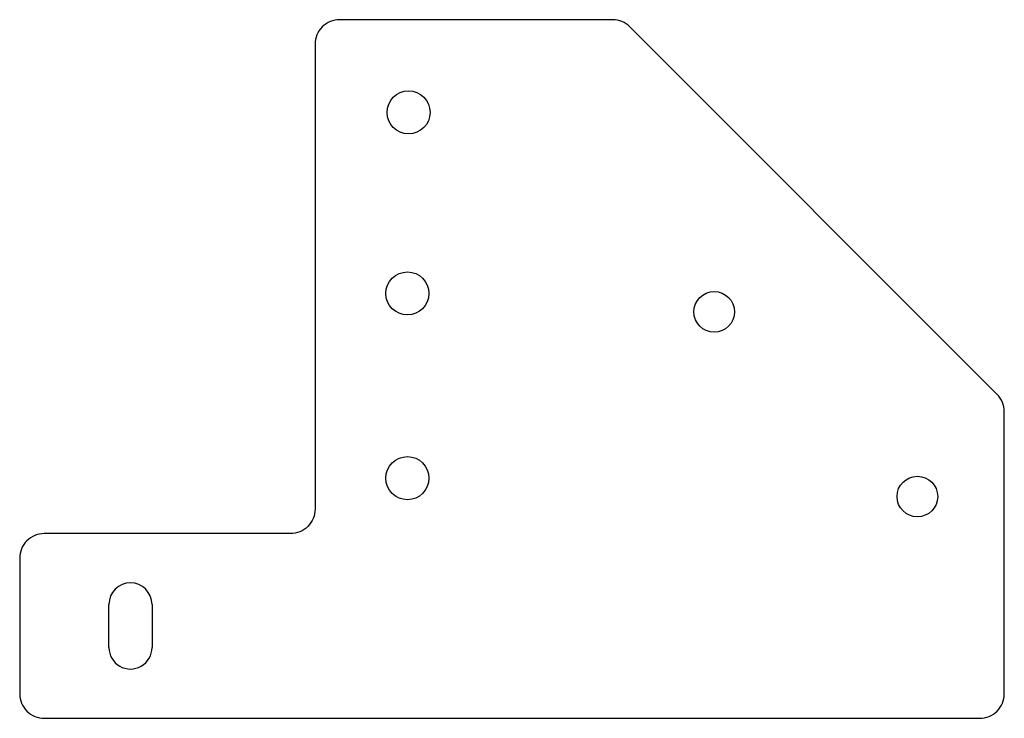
# Model space of a CAD drawing. Header units: millimetres. Extents: x -80 to 0, y 0 to 56.7.
import ezdxf

# ---------------------------------------------------------------- set-up
doc = ezdxf.new("R2010")
doc.units = ezdxf.units.MM

msp = doc.modelspace()

# ---------------------------------------------------------------- linework, layer by layer
for p, q in [((-72.75, 5.75), (-72.75, 9.25)), ((-69.25, 9.25), (-69.25, 5.75))]:
    msp.add_line(p, q)
msp.add_lwpolyline([(-56, 17, -0.414214), (-58, 15), (-78, 15, 0.414214), (-80, 13), (-80, 2, 0.414214), (-78, 0), (-2, 0, 0.414214), (0, 2), (0, 24.889, 0.19886), (-0.586, 26.303), (-30.414, 56.144, 0.198965), (-31.829, 56.73), (-54, 56.73, 0.414214), (-56, 54.73)], format="xyb", close=True)
for centre, radius in [((-48.405, 49.201), 1.75), ((-48.5, 34.5), 1.75), ((-23.571, 33.005), 1.65), ((-48.5, 19.5), 1.75), ((-7.063, 18.005), 1.65)]:
    msp.add_circle(centre, radius)
for centre, start, end in [((-71, 9.25), 0, 180), ((-71, 5.75), 179.98848, 360)]:
    msp.add_arc(centre, 1.75, start, end)

doc.saveas('drawing.dxf')
